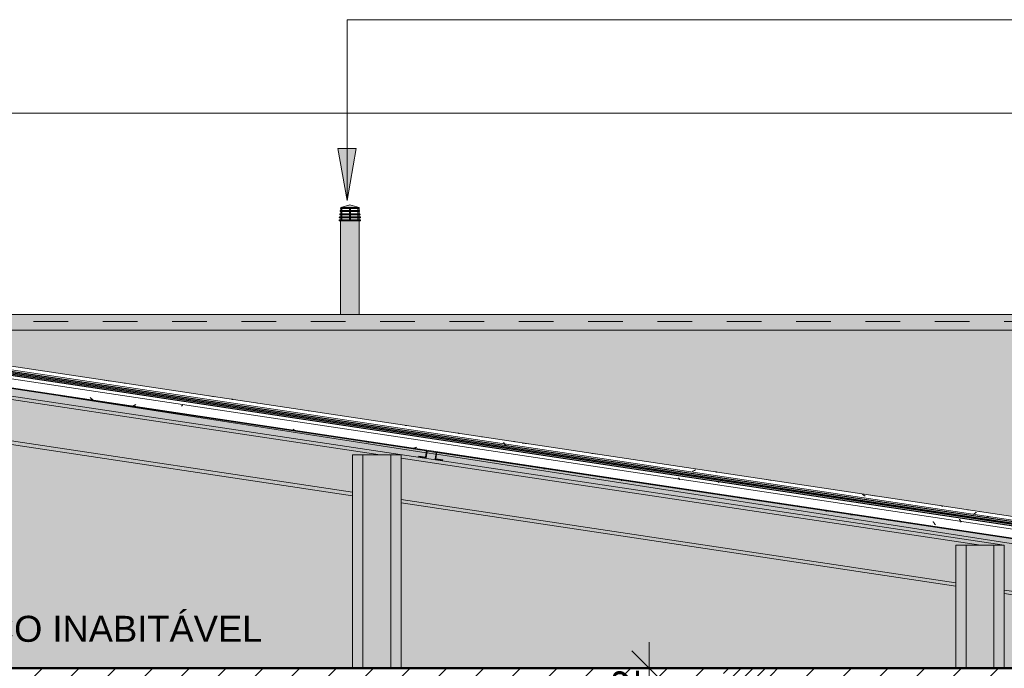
# Model space of a CAD drawing. Header units: metres. Extents: x -2.1 to 42.5, y -15.2 to 5.6.
# Tile 202 of 256: x 4 to 6.8, y 2.6 to 4.5. Entities that reach past the tile are written whole.
import ezdxf

# ---------------------------------------------------------------- set-up
doc = ezdxf.new("R2010")
doc.units = ezdxf.units.M
doc.linetypes.add('Tracejado 4mm', pattern=[0.006, 0.004, -0.002])
for name, color, linetype, lineweight in [('A-ANNO-DIMS', 7, 'Continuous', 9), ('A-ANNO-DIMS-50', 7, 'Continuous', 9), ('A-DETL-GENF', 7, 'Continuous', 5), ('A-FLOR', 7, 'Continuous', 5), ('A-FLOR-PATT', 7, 'Continuous', 50), ('A-GLAZ-CWMG', 7, 'Continuous', 5), ('A-ROOF', 7, 'Continuous', 5), ('A-ROOF-PATT', 7, 'Continuous', 5), ('A-WALL-PATT', 7, 'Continuous', 50), ('G-ANNO-TEXT', 7, 'Continuous', 9), ('I-WALL', 7, 'Continuous', 5)]:
    doc.layers.add(name, color=color, linetype=linetype, lineweight=lineweight)
doc.layers.add('A-DETL', color=7, linetype='Continuous', lineweight=5, true_color=0x00a600)
doc.styles.add('Arial', font='arial.ttf', dxfattribs={"height": 0.075})
doc.dimstyles.new('Com_linha__ref__contínua__-_Cor_Vermelha_Arial_1_5mm_2', dxfattribs={"dimscale": 0.3048, "dimtxt": 0.076519, "dimasz": 0.328084, "dimexe": 0.246063, "dimexo": 0.246063, "dimgap": 0.024606, "dimtad": 1, "dimdec": 1, "dimlfac": 100, "dimrnd": 0.1, "dimdsep": 46, "dimtxsty": 'Arial', "dimblk1": 'OBLIQUE', "dimblk2": 'OBLIQUE', "dimsah": 1, "dimcen": 0.09, "dimdle": 0.246063, "dimazin": 0, "dimtfac": 1, "dimtdec": 4, "dimtix": 1, "dimtmove": 0, "dimatfit": 3, "dimfxl": 1, "dimtvp": 1, "dimtolj": 1, "dimtzin": 0, "dimarcsym": 2})
pattern_1 = [(50, (2.348, 2.53), (0.364365, -0.031877), [0.0381, -0.4191]), (355, (2.348, 2.53), (-0.070485, 0.382117), [0.03048, -0.33528]), (100.451, (2.379, 2.527), (0.293886, 0.35023), [0.03238, -0.35618]), (46.184, (2.348, 2.632), (0.54216, -0.084084), [0.05715, -0.62865]), (96.636, (2.394, 2.625), (0.474805, 0.494854), [0.04857, -0.53427]), (351.184, (2.348, 2.632), (0.47481, 0.494846), [0.04572, -0.50292]), (21, (2.399, 2.606), (0.303226, -0.204528), [0.0381, -0.4191]), (326, (2.399, 2.606), (0.123607, 0.368379), [0.03048, -0.33528]), (71.451, (2.424, 2.589), (0.426833, 0.163839), [0.03238, -0.35618]), (37.5, (2.348, 2.53), (0.0061807, 0.1691082), [0.01676, -0.31445, 0.01676, -0.3236, -0.33655]), (37.5, (2.348, 2.53), (0.0061807, 0.1691082), [-0.67158, 0.01676, -0.31979]), (7.5, (2.348, 2.53), (0.1336414, 0.200358), [0.01676, -0.17729, 0.01676, -0.30683, -0.12827]), (7.5, (2.348, 2.53), (0.1336414, 0.200358), [-0.51765, 0.01676, -0.11151]), (327.5, (2.235, 2.53), (0.2711816, -0.0114606), [0.01676, -0.11024, 0.01676, -0.37948, -0.52578]), (327.5, (2.235, 2.53), (0.2711816, -0.0114606), [-0.52324, 0.01676, -0.50902]), (317.5, (2.184, 2.53), (0.296258, 0.050851), [0.01676, -0.14834, 0.01676, -0.24638, -0.37338]), (317.5, (2.184, 2.53), (0.296258, 0.050851), [-0.42824, 0.01676, -0.35662])]

# ---------------------------------------------------------------- blocks, each defined once
blk = doc.blocks.new('FP_1-C')
at = {"layer": 'A-GLAZ-CWMG'}
blk.add_line((8.6912, 2.8021), (-0.3438, 4.1574), dxfattribs=at)
at = {"layer": 'A-GLAZ-CWMG', "color": 9, "true_color": 0xc0c0c0}
for p, q in [((4.458, 3.4285), (4.4579, 3.4283)), ((5.7039, 3.2414), (5.7036, 3.2419))]:
    blk.add_line(p, q, dxfattribs=at)
blk = doc.blocks.new('FP_2-C')
at = {"layer": 'A-GLAZ-CWMG'}
blk.add_line((-0.3515, 4.1067), (8.2236, 2.8204), dxfattribs=at)
at = {"layer": 'A-GLAZ-CWMG', "color": 9, "true_color": 0xc0c0c0}
for p, q in [((4.0274, 3.4495), (4.044, 3.447)), ((4.1976, 3.43), (4.1968, 3.431)), ((4.1984, 3.4291), (4.1976, 3.43)), ((4.1992, 3.4283), (4.1984, 3.4291)), ((4.2, 3.4275), (4.1992, 3.4283)), ((4.2009, 3.4268), (4.2, 3.4275)), ((4.2017, 3.4261), (4.2009, 3.4268)), ((4.2025, 3.4254), (4.2017, 3.4261)), ((4.2034, 3.4248), (4.2025, 3.4254)), ((4.2042, 3.4243), (4.2034, 3.4248)), ((4.2283, 3.4194), (4.2449, 3.4169)), ((4.3256, 3.4086), (4.3246, 3.4081)), ((4.3267, 3.4091), (4.3256, 3.4086)), ((4.3277, 3.4096), (4.3267, 3.4091)), ((4.3287, 3.4102), (4.3277, 3.4096)), ((4.463, 3.409), (4.4619, 3.4079)), ((4.464, 3.4101), (4.463, 3.409)), ((4.3207, 3.4068), (4.3197, 3.4065)), ((4.3216, 3.407), (4.3207, 3.4068)), ((4.3226, 3.4073), (4.3216, 3.407)), ((4.3236, 3.4077), (4.3226, 3.4073)), ((4.3246, 3.4081), (4.3236, 3.4077)), ((4.4609, 3.4068), (4.4599, 3.4057)), ((4.4619, 3.4079), (4.4609, 3.4068)), ((4.7307, 3.344), (4.7473, 3.3416)), ((4.7828, 3.3384), (4.7819, 3.339)), ((4.7836, 3.3378), (4.7828, 3.3384)), ((4.7845, 3.3372), (4.7836, 3.3378)), ((4.7854, 3.3367), (4.7845, 3.3372)), ((4.7862, 3.3363), (4.7854, 3.3367)), ((4.7871, 3.3359), (4.7862, 3.3363)), ((4.788, 3.3355), (4.7871, 3.3359)), ((4.7889, 3.3352), (4.788, 3.3355)), ((4.7898, 3.335), (4.7889, 3.3352)), ((5.0322, 3.2988), (5.0487, 3.2964)), ((5.1306, 3.2846), (5.1297, 3.2844)), ((5.1316, 3.2847), (5.1306, 3.2846)), ((5.1326, 3.2849), (5.1316, 3.2847)), ((5.1335, 3.2852), (5.1326, 3.2849)), ((5.1345, 3.2855), (5.1335, 3.2852)), ((5.1355, 3.2859), (5.1345, 3.2855)), ((5.1365, 3.2863), (5.1355, 3.2859)), ((5.1375, 3.2867), (5.1365, 3.2863)), ((5.1385, 3.2873), (5.1375, 3.2867)), ((5.3336, 3.2536), (5.3502, 3.2512)), ((5.3585, 3.2496), (5.3575, 3.2497)), ((5.3594, 3.2496), (5.3585, 3.2496)), ((5.3603, 3.2496), (5.3594, 3.2496)), ((5.3613, 3.2496), (5.3603, 3.2496)), ((5.3622, 3.2497), (5.3613, 3.2496)), ((5.3683, 3.2485), (5.3674, 3.2488)), ((5.3692, 3.2482), (5.3683, 3.2485)), ((5.3701, 3.2479), (5.3692, 3.2482)), ((5.371, 3.2477), (5.3701, 3.2479)), ((5.9364, 3.1632), (5.953, 3.1608)), ((6.1713, 3.1278), (6.1704, 3.1278)), ((6.1722, 3.1278), (6.1713, 3.1278)), ((6.2379, 3.118), (6.2545, 3.1155)), ((6.4388, 3.0879), (6.4554, 3.0854)), ((6.6288, 3.0723), (6.628, 3.0735)), ((6.6295, 3.0711), (6.6288, 3.0723)), ((6.6303, 3.0699), (6.6295, 3.0711)), ((6.6311, 3.0688), (6.6303, 3.0699)), ((6.6318, 3.0678), (6.6311, 3.0688)), ((6.6326, 3.0667), (6.6318, 3.0678)), ((6.6334, 3.0657), (6.6326, 3.0667)), ((6.6342, 3.0648), (6.6334, 3.0657)), ((6.635, 3.0639), (6.6342, 3.0648))]:
    blk.add_line(p, q, dxfattribs=at)
blk = doc.blocks.new('FP_3-C')
at = {"layer": 'A-GLAZ-CWMG', "color": 9, "true_color": 0xc0c0c0}
for p, q in [((5.5407, 3.2582), (5.5401, 3.2589)), ((5.5413, 3.2574), (5.5407, 3.2582)), ((5.8943, 3.198), (5.8937, 3.1989)), ((5.8948, 3.197), (5.8943, 3.198)), ((5.8954, 3.1961), (5.8948, 3.197)), ((5.8959, 3.1952), (5.8954, 3.1961)), ((5.8964, 3.1942), (5.8959, 3.1952)), ((5.897, 3.1932), (5.8964, 3.1942)), ((6.0091, 3.1863), (6.0083, 3.1857)), ((6.01, 3.1869), (6.0091, 3.1863)), ((6.0109, 3.1875), (6.01, 3.1869)), ((6.0117, 3.1881), (6.0109, 3.1875)), ((6.7048, 3.0787), (6.7041, 3.0797)), ((6.7054, 3.0778), (6.7048, 3.0787)), ((6.706, 3.0768), (6.7054, 3.0778)), ((6.7066, 3.0757), (6.706, 3.0768)), ((6.7073, 3.0747), (6.7066, 3.0757)), ((6.7079, 3.0736), (6.7073, 3.0747)), ((6.7085, 3.0725), (6.7079, 3.0736)), ((6.7091, 3.0714), (6.7085, 3.0725))]:
    blk.add_line(p, q, dxfattribs=at)
blk = doc.blocks.new('Rectangular Mullion - Telha Fibrocimento - Ondulada-1908998-C')
at = {"layer": 'A-GLAZ-CWMG', "true_color": 0x808080}
h = blk.add_hatch(dxfattribs=at)
h.set_pattern_fill('FP_3', color=8, style=0, pattern_type=2)
h.set_pattern_definition(pattern_1)
h.paths.add_polyline_path([(8.6888, 2.7866), (8.6894, 2.7906), (-0.3456, 4.1459), (-0.3462, 4.1418), (8.6797, 2.788)])
at = {"layer": 'A-GLAZ-CWMG', "lineweight": 25}
for p, q in [((8.6898, 2.7931), (-0.3452, 4.1483)), ((-0.3462, 4.1418), (8.6888, 2.7866))]:
    blk.add_line(p, q, dxfattribs=at)
at = {"layer": 'A-GLAZ-CWMG'}
blk.add_line((8.6874, 2.7769), (-0.3476, 4.1322), dxfattribs=at)
for name in ['FP_1-C', 'FP_2-C', 'FP_3-C']:
    blk.add_blockref(name, (0, 0), dxfattribs=at)
blk = doc.blocks.new('FP_5-C')
at = {"layer": 'A-GLAZ-CWMG'}
for p, q in [((3.4313, 3.5383), (5.167, 3.2779)), ((5.1967, 3.2735), (6.9323, 3.0131))]:
    blk.add_line(p, q, dxfattribs=at)
at = {"layer": 'A-GLAZ-CWMG', "color": 9, "true_color": 0xc0c0c0}
for p, q in [((4.0273, 3.4487), (4.0438, 3.4462)), ((4.2282, 3.4186), (4.2448, 3.4161)), ((4.3206, 3.4061), (4.3196, 3.4059)), ((4.7306, 3.3432), (4.7472, 3.3408)), ((4.7853, 3.3361), (4.7844, 3.3366)), ((4.7861, 3.3356), (4.7853, 3.3361)), ((4.787, 3.3351), (4.7861, 3.3356)), ((4.7879, 3.3347), (4.787, 3.3351)), ((4.7888, 3.3344), (4.7879, 3.3347)), ((4.7897, 3.3341), (4.7888, 3.3344)), ((5.032, 3.298), (5.0486, 3.2956)), ((5.1305, 3.2839), (5.1295, 3.2837)), ((5.1315, 3.2841), (5.1305, 3.2839)), ((5.1325, 3.2843), (5.1315, 3.2841)), ((5.3335, 3.2528), (5.35, 3.2504)), ((5.3583, 3.2487), (5.3574, 3.2488)), ((5.3593, 3.2487), (5.3583, 3.2487)), ((5.3602, 3.2488), (5.3593, 3.2487)), ((5.3612, 3.2488), (5.3602, 3.2488)), ((5.3621, 3.249), (5.3612, 3.2488)), ((5.3682, 3.2477), (5.3673, 3.2481)), ((5.3691, 3.2473), (5.3682, 3.2477)), ((5.37, 3.2471), (5.3691, 3.2473)), ((5.3709, 3.2468), (5.37, 3.2471)), ((5.3718, 3.2466), (5.3709, 3.2468)), ((5.9363, 3.1625), (5.9529, 3.16)), ((6.1702, 3.1269), (6.1693, 3.127)), ((6.1712, 3.1269), (6.1702, 3.1269)), ((6.1721, 3.127), (6.1712, 3.1269)), ((6.2378, 3.1173), (6.2543, 3.1148)), ((6.4387, 3.0871), (6.4553, 3.0846))]:
    blk.add_line(p, q, dxfattribs=at)
blk = doc.blocks.new('FP_6-C')
at = {"layer": 'A-GLAZ-CWMG'}
blk.add_line((8.6926, 2.8121), (-0.3424, 4.1673), dxfattribs=at)
at = {"layer": 'A-GLAZ-CWMG', "color": 9, "true_color": 0xc0c0c0}
for p, q in [((4.2375, 3.4803), (4.2541, 3.4778)), ((4.539, 3.4351), (4.5555, 3.4326)), ((4.6781, 3.4148), (4.6769, 3.4149)), ((5.1418, 3.3447), (5.1584, 3.3422)), ((5.2587, 3.3277), (5.2576, 3.3279)), ((5.2599, 3.3273), (5.2587, 3.3277)), ((5.2611, 3.3269), (5.2599, 3.3273)), ((5.39, 3.2997), (5.389, 3.3008)), ((5.3909, 3.2986), (5.39, 3.2997)), ((5.3919, 3.2974), (5.3909, 3.2986)), ((5.3928, 3.2961), (5.3919, 3.2974)), ((5.3937, 3.2948), (5.3928, 3.2961)), ((5.3947, 3.2935), (5.3937, 3.2948)), ((5.4432, 3.2995), (5.4598, 3.297)), ((5.3956, 3.2921), (5.3947, 3.2935)), ((5.6442, 3.2694), (5.6608, 3.2669)), ((5.9355, 3.2181), (5.9341, 3.2172)), ((5.9368, 3.2189), (5.9355, 3.2181)), ((5.9381, 3.2197), (5.9368, 3.2189)), ((5.9395, 3.2204), (5.9381, 3.2197)), ((5.9408, 3.221), (5.9395, 3.2204)), ((5.942, 3.2215), (5.9408, 3.221)), ((5.9433, 3.222), (5.942, 3.2215)), ((6.1466, 3.194), (6.1632, 3.1915)), ((6.4253, 3.151), (6.4242, 3.1516)), ((6.4264, 3.1503), (6.4253, 3.151)), ((6.4275, 3.1495), (6.4264, 3.1503)), ((6.4286, 3.1487), (6.4275, 3.1495)), ((6.4297, 3.1478), (6.4286, 3.1487)), ((6.4308, 3.1468), (6.4297, 3.1478)), ((6.4318, 3.1458), (6.4308, 3.1468)), ((6.448, 3.1488), (6.4646, 3.1463)), ((6.651, 3.1188), (6.6499, 3.1191)), ((6.6522, 3.1185), (6.651, 3.1188)), ((6.6533, 3.1181), (6.6522, 3.1185)), ((6.6545, 3.1177), (6.6533, 3.1181)), ((6.6556, 3.1172), (6.6545, 3.1177)), ((6.6567, 3.1166), (6.6556, 3.1172)), ((6.748, 3.0966), (6.7466, 3.0957)), ((6.7493, 3.0974), (6.748, 3.0966)), ((6.7506, 3.0981), (6.7493, 3.0974)), ((6.7494, 3.1036), (6.766, 3.1011)), ((6.7519, 3.0988), (6.7506, 3.0981)), ((6.7532, 3.0994), (6.7519, 3.0988)), ((6.7453, 3.0948), (6.7439, 3.0938)), ((6.7466, 3.0957), (6.7453, 3.0948)), ((6.7853, 3.0872), (6.7844, 3.0884)), ((6.7862, 3.0859), (6.7853, 3.0872)), ((6.7871, 3.0846), (6.7862, 3.0859)), ((6.788, 3.0832), (6.7871, 3.0846))]:
    blk.add_line(p, q, dxfattribs=at)
blk = doc.blocks.new('FP_7-C')
at = {"layer": 'A-GLAZ-CWMG', "color": 9, "true_color": 0xc0c0c0}
for p, q in [((5.3547, 3.2499), (5.3538, 3.2499)), ((5.3557, 3.25), (5.3547, 3.2499)), ((5.3737, 3.2471), (5.3736, 3.2472)), ((5.3746, 3.2468), (5.3737, 3.2471)), ((5.3755, 3.2465), (5.3746, 3.2468)), ((6.1648, 3.1281), (6.1638, 3.1282)), ((6.1657, 3.1281), (6.1648, 3.1281)), ((6.1666, 3.1282), (6.1657, 3.1281)), ((6.1674, 3.1282), (6.1666, 3.1282)), ((6.3964, 3.0934), (6.3955, 3.0934))]:
    blk.add_line(p, q, dxfattribs=at)
blk = doc.blocks.new('Rectangular Mullion - Telha Fibrocimento - Ondulada-V4-C')
at = {"layer": 'A-GLAZ-CWMG', "true_color": 0x808080}
h = blk.add_hatch(dxfattribs=at)
h.set_pattern_fill('FP_3', color=8, style=0, pattern_type=2)
h.set_pattern_definition(pattern_1)
h.paths.add_polyline_path([(8.6894, 2.7906), (8.6904, 2.7974), (-0.3446, 4.1526), (-0.3456, 4.1459), (8.6797, 2.7921)])
at = {"layer": 'A-GLAZ-CWMG', "lineweight": 25}
for p, q in [((8.6904, 2.7974), (-0.3446, 4.1526)), ((-0.3456, 4.1459), (8.6894, 2.7906))]:
    blk.add_line(p, q, dxfattribs=at)
at = {"layer": 'A-GLAZ-CWMG'}
for name in ['FP_6-C', 'FP_5-C', 'FP_7-C']:
    blk.add_blockref(name, (0, 0), dxfattribs=at)
blk = doc.blocks.new('FP_9-C')
at = {"layer": 'A-GLAZ-CWMG'}
for p, q in [((3.4311, 3.5369), (5.1668, 3.2766)), ((5.1964, 3.2721), (6.9321, 3.0118))]:
    blk.add_line(p, q, dxfattribs=at)
at = {"layer": 'A-GLAZ-CWMG', "color": 9, "true_color": 0xc0c0c0}
for p, q in [((4.3336, 3.4013), (4.3327, 3.4016)), ((4.3345, 3.401), (4.3336, 3.4013)), ((4.3354, 3.4008), (4.3345, 3.401)), ((4.3364, 3.4006), (4.3354, 3.4008)), ((5.0003, 3.301), (4.9994, 3.3011)), ((5.3547, 3.2498), (5.3537, 3.2495)), ((5.3555, 3.25), (5.3547, 3.2498)), ((5.3738, 3.2472), (5.3736, 3.2473)), ((5.3746, 3.2466), (5.3738, 3.2472)), ((5.3755, 3.2461), (5.3746, 3.2466)), ((5.7294, 3.1916), (5.7285, 3.1918)), ((5.7304, 3.1915), (5.7294, 3.1916)), ((6.1647, 3.1277), (6.1637, 3.1275)), ((6.1657, 3.128), (6.1647, 3.1277)), ((6.1667, 3.1283), (6.1657, 3.128)), ((6.3906, 3.0924), (6.3897, 3.0926)), ((6.3916, 3.0924), (6.3906, 3.0924)), ((6.3925, 3.0924), (6.3916, 3.0924)), ((6.3934, 3.0924), (6.3925, 3.0924)), ((6.3944, 3.0925), (6.3934, 3.0924)), ((6.3954, 3.0927), (6.3944, 3.0925)), ((6.3963, 3.0929), (6.3954, 3.0927))]:
    blk.add_line(p, q, dxfattribs=at)
blk = doc.blocks.new('FP_10-C')
at = {"layer": 'A-GLAZ-CWMG', "color": 9, "true_color": 0xc0c0c0}
for p, q in [((4.2963, 3.4718), (4.2951, 3.4718)), ((4.2975, 3.4718), (4.2963, 3.4718)), ((4.2987, 3.4717), (4.2975, 3.4718)), ((4.8283, 3.3917), (4.8271, 3.3922)), ((5.1063, 3.3502), (5.1055, 3.3501)), ((5.1075, 3.3502), (5.1063, 3.3502)), ((5.1087, 3.3502), (5.1075, 3.3502)), ((5.1099, 3.3501), (5.1087, 3.3502)), ((6.7288, 3.1069), (6.7276, 3.1069)), ((6.73, 3.1069), (6.7288, 3.1069))]:
    blk.add_line(p, q, dxfattribs=at)
at = {"layer": 'A-GLAZ-CWMG'}
blk.add_line((5.1913, 3.3373), (5.1908, 3.3373), dxfattribs=at)
blk = doc.blocks.new('Rectangular Mullion - Telha Fibrocimento - Ondulada-V8-C')
at = {"layer": 'A-GLAZ-CWMG'}
for name in ['FP_9-C', 'FP_10-C']:
    blk.add_blockref(name, (0, 0), dxfattribs=at)
blk = doc.blocks.new('FP_12-C')
at = {"layer": 'A-GLAZ-CWMG'}
for p, q in [((3.4311, 3.5369), (5.1668, 3.2766)), ((5.1964, 3.2721), (6.9321, 3.0118))]:
    blk.add_line(p, q, dxfattribs=at)
at = {"layer": 'A-GLAZ-CWMG', "color": 9, "true_color": 0xc0c0c0}
for p, q in [((4.9931, 3.3029), (4.9922, 3.3028)), ((5.5053, 3.2258), (5.5044, 3.2262)), ((5.5062, 3.2254), (5.5053, 3.2258)), ((5.5071, 3.2251), (5.5062, 3.2254)), ((5.508, 3.2249), (5.5071, 3.2251)), ((5.5089, 3.2247), (5.508, 3.2249)), ((6.319, 3.1037), (6.3182, 3.1041)), ((6.3199, 3.1033), (6.319, 3.1037)), ((6.3208, 3.103), (6.3199, 3.1033)), ((6.3218, 3.1028), (6.3208, 3.103)), ((6.3227, 3.1026), (6.3218, 3.1028))]:
    blk.add_line(p, q, dxfattribs=at)
blk = doc.blocks.new('FP_13-C')
at = {"layer": 'A-GLAZ-CWMG', "color": 9, "true_color": 0xc0c0c0}
for p, q in [((4.6051, 3.4257), (4.6039, 3.426)), ((4.6063, 3.4254), (4.6051, 3.4257)), ((4.6074, 3.4251), (4.6063, 3.4254)), ((4.6084, 3.4247), (4.6074, 3.4251)), ((5.3269, 3.3174), (5.3257, 3.3174)), ((5.3281, 3.3173), (5.3269, 3.3174)), ((5.4199, 3.3035), (5.4187, 3.3037)), ((5.421, 3.3031), (5.4199, 3.3035)), ((6.0009, 3.2163), (5.9998, 3.2166)), ((6.0021, 3.216), (6.0009, 3.2163)), ((6.0033, 3.2156), (6.0021, 3.216)), ((6.0041, 3.2153), (6.0033, 3.2156))]:
    blk.add_line(p, q, dxfattribs=at)
at = {"layer": 'A-GLAZ-CWMG'}
blk.add_line((5.1913, 3.3373), (5.1908, 3.3373), dxfattribs=at)
blk = doc.blocks.new('Rectangular Mullion - Telha Fibrocimento - Ondulada-V11-C')
at = {"layer": 'A-GLAZ-CWMG'}
for name in ['FP_12-C', 'FP_13-C']:
    blk.add_blockref(name, (0, 0), dxfattribs=at)
blk = doc.blocks.new('LONGARINA_STEEL_FRAME - LONGARINA_STEEL_FRAME-1917798-C')
at = {"layer": 'A-ROOF', "true_color": 0x9fa09c}
h = blk.add_hatch(color=253, dxfattribs=at)
h.paths.add_polyline_path([(8.1336, 2.6807), (8.1336, 2.7882), (8.2124, 2.7882), (6.8336, 2.995), (6.8336, 2.8757), (7.9747, 2.7045)])
h.paths.add_polyline_path([(6.6936, 2.8967), (6.6936, 3.0052), (6.7658, 3.0052), (5.0936, 3.256), (5.0936, 3.1367), (6.4189, 2.9379)])
h.paths.add_polyline_path([(4.9536, 3.1577), (4.9536, 3.265), (5.0333, 3.2651), (3.3536, 3.517), (3.3536, 3.3977), (4.8631, 3.1713)])
h.paths.add_polyline_path([(3.2136, 3.4187), (3.2136, 3.525), (3.3005, 3.525), (1.6136, 3.778), (1.6136, 3.6587), (3.2101, 3.4192)])
h.paths.add_polyline_path([(1.4736, 3.6797), (1.4736, 3.79), (1.5338, 3.79), (-0.1264, 4.039), (-0.1264, 3.9197), (1.3625, 3.6964)])
h.paths.add_polyline_path([(-0.2664, 3.9407), (-0.2664, 4.05), (-0.1995, 4.05), (-0.3124, 4.0669), (-0.3299, 3.9502)])
h = blk.add_hatch(color=253, dxfattribs=at)
h.paths.add_polyline_path([(8.2124, 2.7882), (8.2236, 2.7882), (8.2236, 2.7966), (6.8336, 3.0051), (6.8336, 2.995), (8.2024, 2.7897)])
h.paths.add_polyline_path([(6.8036, 3.0052), (6.8322, 3.0054), (1.6136, 3.7876), (1.6136, 3.778), (3.3005, 3.525), (3.3536, 3.525), (3.3536, 3.517), (5.0338, 3.265), (5.0936, 3.265), (5.0936, 3.256), (6.7658, 3.0052), (6.7995, 3.0052)])
h.paths.add_polyline_path([(1.5836, 3.79), (1.6012, 3.79), (-0.1264, 4.0491), (-0.1264, 4.039), (1.5338, 3.79), (1.5675, 3.79)])
h.paths.add_polyline_path([(-0.1639, 4.05), (-0.1321, 4.05), (-0.3109, 4.0768), (-0.3124, 4.0669), (-0.1995, 4.05), (-0.1658, 4.05)])
h = blk.add_hatch(color=253, dxfattribs=at)
h.paths.add_polyline_path([(8.1336, 2.6706), (8.1336, 2.6807), (6.8336, 2.8757), (6.8336, 2.8656), (7.9747, 2.6944)])
h.paths.add_polyline_path([(6.6936, 2.8866), (6.6936, 2.8967), (5.0936, 3.1367), (5.0936, 3.1266), (6.4189, 2.9278)])
h.paths.add_polyline_path([(4.9536, 3.1476), (4.9536, 3.1577), (3.3536, 3.3977), (3.3536, 3.3876), (4.8631, 3.1612)])
h.paths.add_polyline_path([(3.2136, 3.4086), (3.2136, 3.4187), (1.6136, 3.6587), (1.6136, 3.6486), (3.1794, 3.4137)])
h.paths.add_polyline_path([(1.4736, 3.6696), (1.4736, 3.6797), (-0.1264, 3.9197), (-0.1264, 3.9096), (1.3625, 3.6863)])
h.paths.add_polyline_path([(-0.2664, 3.9306), (-0.2664, 3.9407), (-0.3299, 3.9502), (-0.3314, 3.9403), (-0.3307, 3.9402)])
h = blk.add_hatch(color=253, dxfattribs=at)
h.paths.add_polyline_path([(6.9786, 2.9844), (6.9786, 2.9864), (6.9591, 2.9894), (6.962, 3.0091), (6.9324, 3.0135), (6.9294, 2.9938), (6.9096, 2.9968), (6.9093, 2.9948), (6.9311, 2.9915), (6.9341, 3.0113), (6.9598, 3.0075), (6.9568, 2.9877)])
h.paths.add_polyline_path([(5.2132, 3.2492), (5.2132, 3.2512), (5.1938, 3.2542), (5.1967, 3.2739), (5.167, 3.2779), (5.1641, 3.2586), (5.1443, 3.2616), (5.144, 3.2596), (5.1658, 3.2563), (5.1687, 3.2761), (5.1944, 3.2723), (5.1915, 3.2525)])
at = {"layer": 'A-ROOF'}
for p, q in [((6.8332, 3.0052), (1.6136, 3.7881)), ((5.0333, 3.2651), (3.3536, 3.517)), ((4.9536, 3.1577), (3.3536, 3.3977)), ((4.9536, 3.1476), (3.3536, 3.3876)), ((6.7658, 3.0052), (5.0936, 3.256)), ((6.6936, 2.8967), (5.0936, 3.1367)), ((6.6936, 2.8866), (5.0936, 3.1266)), ((8.1336, 2.6807), (6.8336, 2.8757)), ((8.1336, 2.6706), (6.8336, 2.8656))]:
    blk.add_line(p, q, dxfattribs=at)
at = {"layer": 'A-ROOF', "lineweight": 15}
for p, q in [((5.1671, 3.2784), (5.1641, 3.2586)), ((5.1658, 3.2563), (5.1687, 3.2761)), ((5.1967, 3.2739), (5.1671, 3.2784)), ((5.1687, 3.2761), (5.1944, 3.2723)), ((5.1944, 3.2723), (5.1915, 3.2525)), ((5.1938, 3.2542), (5.1967, 3.2739)), ((5.1443, 3.2616), (5.144, 3.2596)), ((5.144, 3.2596), (5.1658, 3.2563)), ((5.1641, 3.2586), (5.1443, 3.2616)), ((5.1915, 3.2525), (5.2132, 3.2492)), ((5.2135, 3.2512), (5.1938, 3.2542)), ((5.2132, 3.2492), (5.2135, 3.2512))]:
    blk.add_line(p, q, dxfattribs=at)
blk = doc.blocks.new('RUFO_1_ - RUFO_1_-1923193-C')
at = {"layer": 'A-ROOF-PATT', "true_color": 0xc0c0c0}
blk.add_hatch(color=9, dxfattribs=at).paths.add_polyline_path([(8.3336, 3.625), (8.3336, 3.67), (3.3737, 3.67), (3.3737, 3.625), (7.1968, 3.625)])
at = {"layer": 'A-ROOF'}
for p, q in [((3.3737, 3.67), (4.9192, 3.67)), ((4.9723, 3.67), (7.6498, 3.67)), ((8.3336, 3.625), (3.3737, 3.625))]:
    blk.add_line(p, q, dxfattribs=at)
blk = doc.blocks.new('DIMBLOCK24-C')
at = {"layer": 'A-ANNO-DIMS-50', "color": 242, "true_color": 0xbd2b2e, "transparency": 16777216}
for p, q in [((5.8095, 2.65), (5.7595, 2.7)), ((5.8095, 2.53), (5.8095, 2.725)), ((5.8095, 2.65), (5.7345, 2.65)), ((5.8095, 2.65), (5.8595, 2.6)), ((5.8095, 2.65), (5.8138, 2.65)), ((5.8095, 2.53), (5.7595, 2.58)), ((5.8095, 2.53), (5.7345, 2.53)), ((5.8095, 2.53), (5.8595, 2.48)), ((5.8095, 2.53), (5.8138, 2.53))]:
    blk.add_line(p, q, dxfattribs=at)
at = {"layer": 'A-ANNO-DIMS-50', "color": 0, "transparency": 16777216, "insert": (5.7047, 2.5323), "char_height": 0.075, "width": 0.138441, "attachment_point": 1, "rotation": 90, "line_spacing_factor": 0.941778, "style": 'Arial'}
blk.add_mtext('12', dxfattribs=at)
blk = doc.blocks.new('_Oblique')
at = {"color": 0, "linetype": 'ByBlock', "lineweight": -2}
blk.add_line((-0.5, -0.5), (0.5, 0.5), dxfattribs=at)
blk = doc.blocks.new('DIMBLOCK27-C')
at = {"layer": 'A-ANNO-DIMS-50', "color": 242, "true_color": 0xbd2b2e, "transparency": 16777216}
for p, q in [((8.9161, 3.65), (8.9161, 4.325)), ((8.9161, 4.25), (8.8661, 4.3)), ((8.9161, 4.25), (3.4487, 4.25)), ((8.9161, 4.25), (8.9661, 4.2)), ((8.9161, 4.25), (8.9911, 4.25)), ((8.9161, 3.65), (8.8661, 3.7)), ((8.9161, 3.65), (8.4086, 3.65)), ((8.9161, 3.65), (8.9661, 3.6)), ((8.9161, 3.65), (8.9911, 3.65))]:
    blk.add_line(p, q, dxfattribs=at)
at = {"layer": 'A-ANNO-DIMS-50', "color": 0, "transparency": 16777216, "insert": (8.8112, 3.8923), "char_height": 0.075, "width": 0.138441, "attachment_point": 1, "rotation": 90, "line_spacing_factor": 0.941778, "style": 'Arial'}
blk.add_mtext('60', dxfattribs=at)

msp = doc.modelspace()

# ---------------------------------------------------------------- hatches: boundary and pattern name
at = {"layer": 'A-DETL-GENF', "true_color": 0x464646}
h = msp.add_hatch(dxfattribs=at)
h.set_pattern_fill('FP_10', color=49, style=0, pattern_type=2)
h.set_pattern_definition([(45, (2.348, 2.53), (-0.01767767, 0.01767767), [])])
h.paths.add_polyline_path([(6.1636, 2.35), (6.1636, 2.65), (6.0236, 2.6499), (6.0236, 2.35), (6.1066, 2.35)])
h.paths.add_polyline_path([(8.3236, 2.35), (8.3236, 2.65), (8.1836, 2.6499), (8.1836, 2.35)])
h.paths.add_polyline_path([(-0.42, 2.35), (-0.3564, 2.35), (-0.3564, 2.65), (-0.4964, 2.6499), (-0.4964, 2.35)])
h.paths.add_polyline_path([(-0.4964, 4.05), (-0.3564, 4.05), (-0.3564, 4.25), (-0.4964, 4.25), (-0.4964, 4.1776)])
at = {"layer": 'A-DETL-GENF', "true_color": 0xc0c0c0}
h = msp.add_hatch(color=9, dxfattribs=at)
h.paths.add_polyline_path([(4.9192, 3.94), (4.9767, 3.94), (4.9767, 3.9427), (4.9149, 3.9427), (4.9149, 3.94)])
h.paths.add_polyline_path([(4.9722, 3.9487), (4.9764, 3.9487), (4.976, 3.9517), (4.9157, 3.9517), (4.9153, 3.9487), (4.9692, 3.9487)])
h.paths.add_polyline_path([(4.9192, 3.9576), (4.9752, 3.9576), (4.9748, 3.9606), (4.9168, 3.9606), (4.9164, 3.9576)])
h.paths.add_polyline_path([(4.9225, 3.9665), (4.9739, 3.9665), (4.9735, 3.9696), (4.9179, 3.9696), (4.9175, 3.9665), (4.9195, 3.9665)])
h.paths.add_polyline_path([(4.9192, 3.9753), (4.9727, 3.9753), (4.9723, 3.9783), (4.9195, 3.9783), (4.9191, 3.9753)])
h = msp.add_hatch(color=9, dxfattribs=at)
h.paths.add_polyline_path([(4.9474, 3.9427), (4.9474, 3.9487), (4.9444, 3.9487), (4.9444, 3.9427)])
h.paths.add_polyline_path([(4.9692, 3.9427), (4.9722, 3.9427), (4.9722, 3.9487), (4.9692, 3.9487)])
h.paths.add_polyline_path([(4.9195, 3.9427), (4.9225, 3.9427), (4.9225, 3.9487), (4.9195, 3.9487)])
h.paths.add_polyline_path([(4.9225, 3.9517), (4.9225, 3.9576), (4.9195, 3.9576), (4.9195, 3.9517)])
h.paths.add_polyline_path([(4.9692, 3.9517), (4.9722, 3.9517), (4.9722, 3.9576), (4.9692, 3.9576)])
h.paths.add_polyline_path([(4.9474, 3.9517), (4.9474, 3.9576), (4.9444, 3.9576), (4.9444, 3.9517)])
h.paths.add_polyline_path([(4.9692, 3.9606), (4.9722, 3.9606), (4.9722, 3.9665), (4.9692, 3.9665)])
h.paths.add_polyline_path([(4.9444, 3.9606), (4.9474, 3.9606), (4.9474, 3.9665), (4.9444, 3.9665)])
h.paths.add_polyline_path([(4.9195, 3.9606), (4.9225, 3.9606), (4.9225, 3.9665), (4.9195, 3.9665)])
h.paths.add_polyline_path([(4.9195, 3.9696), (4.9225, 3.9696), (4.9225, 3.9753), (4.9195, 3.9753)])
h.paths.add_polyline_path([(4.9692, 3.9696), (4.9722, 3.9696), (4.9722, 3.9753), (4.9692, 3.9753)])
h.paths.add_polyline_path([(4.9474, 3.9696), (4.9474, 3.9753), (4.9444, 3.9753), (4.9444, 3.9696)])
h.paths.add_polyline_path([(4.9723, 3.9783), (4.9459, 3.9858), (4.9195, 3.9783)])
at = {"layer": 'A-DETL-GENF', "true_color": 0xebebeb}
msp.add_hatch(color=7, dxfattribs=at).paths.add_polyline_path([(4.9723, 3.67), (4.9723, 3.94), (4.9192, 3.94), (4.9192, 3.67)])
at = {"layer": 'A-DETL-GENF', "true_color": 0x808080}
for points in [[(4.9836, 2.65), (4.9836, 3.265), (4.9536, 3.265), (4.9536, 2.65)], [(5.0936, 2.65), (5.0936, 3.265), (5.0636, 3.265), (5.0636, 2.65)], [(6.7236, 2.65), (6.7236, 3.0052), (6.6936, 3.0052), (6.6936, 2.65)], [(6.8336, 2.65), (6.8332, 3.0052), (6.8036, 3.0052), (6.8036, 2.65), (6.8078, 2.65)]]:
    msp.add_hatch(color=8, dxfattribs=at).paths.add_polyline_path(points)
at = {"layer": 'A-DETL-GENF', "true_color": 0xb6b6b6}
for points in [[(5.0636, 2.65), (5.0636, 3.265), (4.9836, 3.265), (4.9836, 2.65)], [(6.8036, 2.65), (6.8036, 3.0052), (6.7236, 3.0052), (6.7236, 2.65)]]:
    msp.add_hatch(color=253, dxfattribs=at).paths.add_polyline_path(points)
at = {"layer": 'A-FLOR-PATT', "lineweight": 5, "true_color": 0x808080}
h = msp.add_hatch(dxfattribs=at)
h.set_pattern_fill('FP_1', color=8, style=0, pattern_type=2)
h.set_pattern_definition([(45, (2.348, 2.53), (-0.053033, 0.053033), [])])
h.paths.add_polyline_path([(6.0186, 2.53), (6.0236, 2.5306), (6.0236, 2.65), (-0.3464, 2.6499), (-0.3464, 2.53), (6.0136, 2.53)])
h.paths.add_polyline_path([(8.1736, 2.53), (8.1736, 2.65), (6.1636, 2.6499), (6.1636, 2.53), (7.9747, 2.53)])
at = {"layer": 'A-WALL-PATT', "true_color": 0xd6d6d6}
h = msp.add_hatch(color=254, dxfattribs=at)
h.paths.add_polyline_path([(3.3737, 2.65), (4.9536, 2.65), (4.9536, 3.1476), (3.3737, 3.3846), (3.3737, 3.261)])
h.paths.add_polyline_path([(6.0236, 2.65), (6.6936, 2.65), (6.6936, 2.8866), (5.0936, 3.1266), (5.0936, 2.65), (5.641, 2.65)])
h.paths.add_polyline_path([(7.5858, 2.65), (8.1336, 2.65), (8.1336, 2.6706), (6.8336, 2.8656), (6.8336, 2.65), (7.3913, 2.65)])
h.paths.add_polyline_path([(8.2236, 2.7966), (8.2236, 2.7972), (6.9597, 2.9933), (6.9591, 2.9894), (6.9789, 2.9864), (6.9786, 2.9844), (6.9568, 2.9877), (6.9575, 2.9936), (6.932, 2.9976), (6.9311, 2.9915), (6.9093, 2.9948), (6.9096, 2.9968), (6.9294, 2.9938), (6.93, 2.9979), (5.1957, 3.267), (5.1938, 3.2542), (5.2135, 3.2512), (5.2132, 3.2492), (5.1915, 3.2525), (5.1937, 3.2673), (5.168, 3.2713), (5.1658, 3.2563), (5.144, 3.2596), (5.1443, 3.2616), (5.1641, 3.2586), (5.166, 3.2716), (4.0123, 3.45), (3.4311, 3.5371), (3.4284, 3.519), (3.4482, 3.516), (3.4479, 3.514), (3.4262, 3.5173), (3.4288, 3.5371), (3.4034, 3.5409), (3.4004, 3.5211), (3.3787, 3.5244), (3.379, 3.5264), (3.3988, 3.5234), (3.4015, 3.5417), (3.3737, 3.5458), (3.3737, 3.5241), (8.2225, 2.7968)])
at = {"layer": 'G-ANNO-TEXT'}
msp.add_hatch(color=256, dxfattribs=at).paths.add_polyline_path([(4.9378, 3.9985), (4.9643, 4.1485), (4.9114, 4.1485)])
at = {"layer": 'I-WALL', "true_color": 0xdbcc9e}
h = msp.add_hatch(color=9, dxfattribs=at)
h.paths.add_polyline_path([(8.2236, 2.7972), (8.2236, 2.7977), (8.2024, 2.8008), (8.2027, 2.8028), (8.2225, 2.7999), (8.2236, 2.807), (8.2236, 2.8183), (6.9618, 3.0075), (6.9598, 2.9933), (8.2225, 2.7974)])
h.paths.add_polyline_path([(8.3336, 2.8659), (8.3336, 3.625), (3.3737, 3.625), (3.3737, 3.6099), (8.315, 2.8687)])
h.paths.add_polyline_path([(6.9577, 2.9936), (6.9598, 3.0075), (6.9341, 3.0113), (6.9324, 2.9975), (6.9575, 2.9936)])
h.paths.add_polyline_path([(6.93, 2.9979), (6.9321, 3.0121), (5.1965, 3.2723), (5.1957, 3.267), (6.9294, 2.998)])
h.paths.add_polyline_path([(5.1937, 3.2673), (5.1944, 3.2723), (5.1687, 3.2761), (5.168, 3.2713), (5.1915, 3.2676)])
h.paths.add_polyline_path([(5.166, 3.2716), (5.1668, 3.2769), (4.2189, 3.4185), (5.1641, 3.2719)])

# ---------------------------------------------------------------- linework, layer by layer
at = {"layer": 'A-DETL', "color": 7}
for p, q in [((4.9195, 3.9783), (4.9191, 3.9753)), ((4.9459, 3.9858), (4.9195, 3.9783)), ((4.9195, 3.9783), (4.9723, 3.9783)), ((4.9723, 3.9783), (4.9459, 3.9858)), ((4.9727, 3.9753), (4.9723, 3.9783)), ((4.9157, 3.9517), (4.9153, 3.9487)), ((4.9153, 3.9487), (4.9195, 3.9487)), ((4.9195, 3.9517), (4.9157, 3.9517)), ((4.9168, 3.9606), (4.9164, 3.9576)), ((4.9164, 3.9576), (4.9195, 3.9576)), ((4.9195, 3.9606), (4.9168, 3.9606)), ((4.9179, 3.9696), (4.9175, 3.9665)), ((4.9175, 3.9665), (4.9195, 3.9665)), ((4.9195, 3.9696), (4.9179, 3.9696)), ((4.9195, 3.9753), (4.9195, 3.9696)), ((4.9225, 3.9753), (4.9195, 3.9753)), ((4.9195, 3.9696), (4.9225, 3.9696)), ((4.9195, 3.9665), (4.9195, 3.9606)), ((4.9225, 3.9665), (4.9195, 3.9665)), ((4.9195, 3.9606), (4.9225, 3.9606)), ((4.9195, 3.9576), (4.9195, 3.9517)), ((4.9225, 3.9576), (4.9195, 3.9576)), ((4.9195, 3.9517), (4.9225, 3.9517)), ((4.9195, 3.9487), (4.9195, 3.9427)), ((4.9225, 3.9487), (4.9195, 3.9487)), ((4.9225, 3.9753), (4.9444, 3.9753)), ((4.9225, 3.9696), (4.9225, 3.9753)), ((4.9444, 3.9696), (4.9225, 3.9696)), ((4.9225, 3.9665), (4.9444, 3.9665)), ((4.9225, 3.9606), (4.9225, 3.9665)), ((4.9444, 3.9606), (4.9225, 3.9606)), ((4.9225, 3.9576), (4.9444, 3.9576)), ((4.9225, 3.9517), (4.9225, 3.9576)), ((4.9444, 3.9517), (4.9225, 3.9517)), ((4.9225, 3.9487), (4.9444, 3.9487)), ((4.9225, 3.9427), (4.9225, 3.9487)), ((4.9444, 3.9753), (4.9444, 3.9696)), ((4.9474, 3.9753), (4.9444, 3.9753)), ((4.9444, 3.9696), (4.9474, 3.9696)), ((4.9444, 3.9665), (4.9444, 3.9606)), ((4.9474, 3.9665), (4.9444, 3.9665)), ((4.9444, 3.9606), (4.9474, 3.9606)), ((4.9444, 3.9576), (4.9444, 3.9517)), ((4.9474, 3.9576), (4.9444, 3.9576)), ((4.9444, 3.9517), (4.9474, 3.9517)), ((4.9444, 3.9487), (4.9444, 3.9427)), ((4.9474, 3.9487), (4.9444, 3.9487)), ((4.9474, 3.9753), (4.9692, 3.9753)), ((4.9474, 3.9696), (4.9474, 3.9753)), ((4.9692, 3.9696), (4.9474, 3.9696)), ((4.9474, 3.9665), (4.9692, 3.9665)), ((4.9474, 3.9606), (4.9474, 3.9665)), ((4.9692, 3.9606), (4.9474, 3.9606)), ((4.9474, 3.9576), (4.9692, 3.9576)), ((4.9474, 3.9517), (4.9474, 3.9576)), ((4.9692, 3.9517), (4.9474, 3.9517)), ((4.9474, 3.9487), (4.9692, 3.9487)), ((4.9474, 3.9427), (4.9474, 3.9487)), ((4.9692, 3.9753), (4.9692, 3.9696)), ((4.9722, 3.9753), (4.9692, 3.9753)), ((4.9692, 3.9696), (4.9722, 3.9696)), ((4.9692, 3.9665), (4.9692, 3.9606)), ((4.9722, 3.9665), (4.9692, 3.9665)), ((4.9692, 3.9606), (4.9722, 3.9606)), ((4.9692, 3.9576), (4.9692, 3.9517)), ((4.9722, 3.9576), (4.9692, 3.9576)), ((4.9692, 3.9517), (4.9722, 3.9517)), ((4.9692, 3.9487), (4.9692, 3.9427)), ((4.9722, 3.9487), (4.9692, 3.9487)), ((4.9722, 3.9696), (4.9722, 3.9753)), ((4.9735, 3.9696), (4.9722, 3.9696)), ((4.9722, 3.9665), (4.9739, 3.9665)), ((4.9722, 3.9606), (4.9722, 3.9665)), ((4.9748, 3.9606), (4.9722, 3.9606)), ((4.9722, 3.9576), (4.9752, 3.9576)), ((4.9722, 3.9517), (4.9722, 3.9576)), ((4.976, 3.9517), (4.9722, 3.9517)), ((4.9722, 3.9487), (4.9764, 3.9487)), ((4.9722, 3.9427), (4.9722, 3.9487)), ((4.9739, 3.9665), (4.9735, 3.9696)), ((4.9752, 3.9576), (4.9748, 3.9606)), ((4.9764, 3.9487), (4.976, 3.9517)), ((4.9195, 3.9427), (4.9149, 3.9427)), ((4.9149, 3.9427), (4.9149, 3.94)), ((4.9149, 3.94), (4.9767, 3.94)), ((4.9192, 3.94), (4.9192, 3.67)), ((4.9195, 3.9427), (4.9225, 3.9427)), ((4.9444, 3.9427), (4.9225, 3.9427)), ((4.9444, 3.9427), (4.9474, 3.9427)), ((4.9692, 3.9427), (4.9474, 3.9427)), ((4.9692, 3.9427), (4.9722, 3.9427)), ((4.9767, 3.9427), (4.9722, 3.9427)), ((4.9723, 3.67), (4.9723, 3.94)), ((4.9767, 3.94), (4.9767, 3.9427)), ((4.9192, 3.67), (4.9723, 3.67)), ((4.9536, 3.265), (4.9536, 2.65)), ((4.9836, 3.265), (4.9536, 3.265)), ((5.0636, 3.265), (4.9836, 3.265)), ((4.9836, 2.65), (4.9836, 3.265)), ((5.0636, 3.265), (5.0636, 2.65)), ((5.0936, 3.265), (5.0636, 3.265)), ((5.0936, 2.65), (5.0936, 3.265)), ((6.6936, 3.0052), (6.6936, 2.65)), ((6.7236, 3.0052), (6.6936, 3.0052)), ((6.8036, 3.0052), (6.7236, 3.0052)), ((6.7236, 2.65), (6.7236, 3.0052)), ((6.8036, 3.0052), (6.8036, 2.65)), ((6.8336, 3.0052), (6.8036, 3.0052)), ((6.8336, 2.65), (6.8336, 3.0052)), ((4.9536, 2.65), (4.9836, 2.65)), ((4.9836, 2.65), (5.0636, 2.65)), ((5.0636, 2.65), (5.0936, 2.65)), ((6.6936, 2.65), (6.7236, 2.65)), ((6.7236, 2.65), (6.8036, 2.65)), ((6.8036, 2.65), (6.8336, 2.65))]:
    msp.add_line(p, q, dxfattribs=at)
at = {"layer": 'A-DETL', "color": 7, "linetype": 'Tracejado 4mm'}
msp.add_line((8.3336, 3.65), (3.3737, 3.65), dxfattribs=at)
at = {"layer": 'A-DETL', "color": 7, "lineweight": 50}
msp.add_line((-0.3514, 2.65), (8.2736, 2.65), dxfattribs=at)
at = {"layer": 'A-FLOR', "lineweight": 50}
for p, q in [((4.9536, 2.65), (3.3536, 2.65)), ((6.0236, 2.65), (5.0936, 2.65)), ((6.6936, 2.65), (6.1636, 2.65))]:
    msp.add_line(p, q, dxfattribs=at)
at = {"layer": 'G-ANNO-TEXT'}
for p, q in [((4.9378, 4.5198), (7.9661, 4.5198)), ((4.9378, 3.9985), (4.9378, 4.5198)), ((4.9643, 4.1485), (4.9114, 4.1485)), ((4.9114, 4.1485), (4.9378, 3.9985)), ((4.9378, 3.9985), (4.9643, 4.1485))]:
    msp.add_line(p, q, dxfattribs=at)
at = {"layer": 'I-WALL'}
for p, q in [((4.1146, 3.4347), (5.166, 3.2716)), ((5.168, 3.2713), (5.1937, 3.2673)), ((5.1957, 3.267), (6.93, 2.9979))]:
    msp.add_line(p, q, dxfattribs=at)

# ---------------------------------------------------------------- block references
at = {"layer": 'A-GLAZ-CWMG'}
for name in ['Rectangular Mullion - Telha Fibrocimento - Ondulada-1908998-C', 'Rectangular Mullion - Telha Fibrocimento - Ondulada-V4-C', 'Rectangular Mullion - Telha Fibrocimento - Ondulada-V8-C', 'Rectangular Mullion - Telha Fibrocimento - Ondulada-V11-C']:
    msp.add_blockref(name, (0, 0), dxfattribs=at)
at = {"layer": 'A-ROOF'}
for name in ['RUFO_1_ - RUFO_1_-1923193-C', 'LONGARINA_STEEL_FRAME - LONGARINA_STEEL_FRAME-1917798-C']:
    msp.add_blockref(name, (0, 0), dxfattribs=at)

# ---------------------------------------------------------------- texts
at = {"layer": 'G-ANNO-TEXT', "insert": (3.6221, 2.8013), "char_height": 0.075, "width": 1.298734, "attachment_point": 1, "style": 'Arial'}
msp.add_mtext('ESPAÇO INABITÁVEL', dxfattribs=at)

# ---------------------------------------------------------------- dimensions: what is measured, and where the dimension line sits
at = {"layer": 'A-ANNO-DIMS', "color": 242, "true_color": 0xbd2b2e}
for base, p1, p2, override, picture, middle in [((8.9161, 4.25), (8.3336, 3.65), (3.3737, 4.25), {"dimpost": '<>', "dimfxl": 4.996059}, 'DIMBLOCK27-C', (8.8703, 3.95)), ((5.8095, 2.65), (5.7388, 2.53), (5.7388, 2.65), {"dimpost": '<>', "dimfxl": 0.12}, 'DIMBLOCK24-C', (5.7644, 2.59))]:
    dim = msp.add_linear_dim(base=base, p1=p1, p2=p2, angle=90, dimstyle='Com_linha__ref__contínua__-_Cor_Vermelha_Arial_1_5mm_2', override=override, dxfattribs=at)
    dim.commit()
    dim.dimension.update_dxf_attribs({"geometry": picture, "text_midpoint": middle})

doc.saveas('drawing.dxf')
